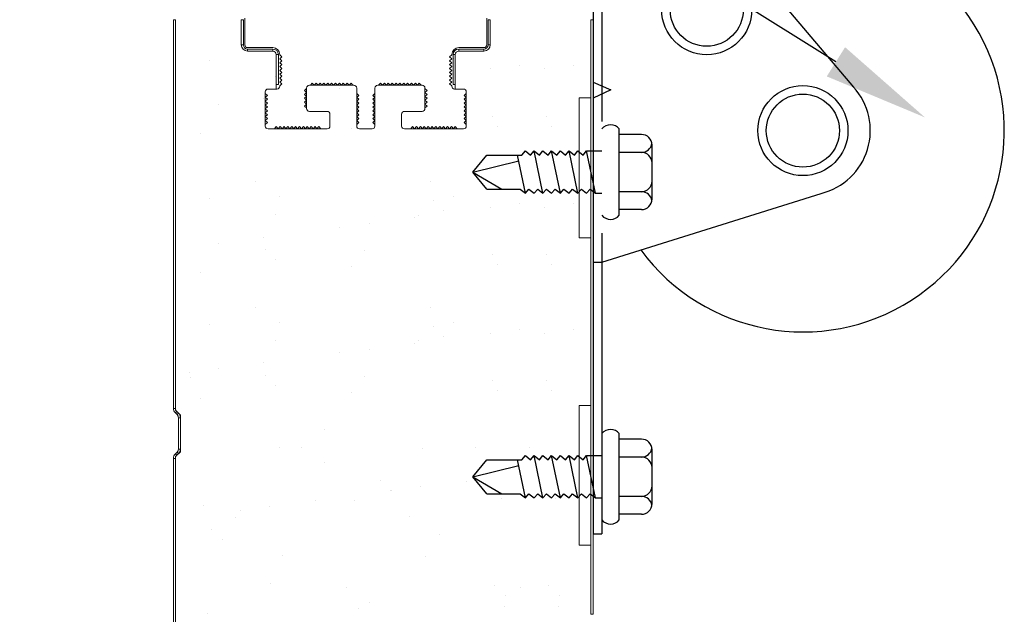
# Model space of a CAD drawing. Header units: inches. Extents: x 168.8 to 189.1, y 234.4 to 247.7.
# Tile 8 of 15: x 174.278 to 175.158, y 242.409 to 242.941. Entities that reach past the tile are written whole.
import ezdxf
from ezdxf import colors
from ezdxf.entities.mleader import LeaderData, LeaderLine
from ezdxf.math import Vec2, Vec3

# ---------------------------------------------------------------- set-up
doc = ezdxf.new("R2010")
doc.units = ezdxf.units.IN
doc.header["$LTSCALE"] = 0.25
doc.header["$MEASUREMENT"] = 0
doc.linetypes.add('HIDDEN', pattern=[0.375, 0.25, -0.125])
doc.layers.add('850', color=7, linetype='Continuous')
doc.layers.add('ANNOTATIONS', color=1, linetype='Continuous')
doc.styles.add('ARIAL', font='arial.ttf', dxfattribs={"height": 0.09375})

msp = doc.modelspace()

# ---------------------------------------------------------------- linework, layer by layer
at = {"layer": '850'}
for p, q in [((174.9327, 242.98715), (175.023, 242.88038)), ((174.79032, 242.94958), (174.79032, 242.48083)), ((174.81368, 242.76574), (174.81368, 242.84301)), ((174.8336, 242.83797), (174.81368, 242.83797)), ((174.84298, 242.78016), (174.84298, 242.82859)), ((174.68282, 242.80437), (174.69532, 242.81961)), ((174.69532, 242.81961), (174.72673, 242.81961)), ((174.72986, 242.78539), (174.72282, 242.81961)), ((174.72673, 242.81961), (174.72986, 242.82336)), ((174.72986, 242.82336), (174.73454, 242.81961)), ((174.73454, 242.81961), (174.73767, 242.82336)), ((174.73767, 242.82336), (174.74235, 242.81961)), ((174.74549, 242.78539), (174.73767, 242.82336)), ((174.74235, 242.81961), (174.74549, 242.82336)), ((174.74549, 242.82336), (174.75016, 242.81961)), ((174.75016, 242.81961), (174.7533, 242.82336)), ((174.76111, 242.78539), (174.7533, 242.82336)), ((174.7533, 242.82336), (174.75798, 242.81961)), ((174.75798, 242.81961), (174.76111, 242.82336)), ((174.76111, 242.82336), (174.76579, 242.81961)), ((174.76579, 242.81961), (174.76892, 242.82336)), ((174.77674, 242.78539), (174.76892, 242.82336)), ((174.76892, 242.82336), (174.7736, 242.81961)), ((174.7736, 242.81961), (174.77674, 242.82336)), ((174.77674, 242.82336), (174.78141, 242.81961)), ((174.78141, 242.81961), (174.78455, 242.82336)), ((174.78455, 242.82336), (174.79814, 242.82336)), ((174.79236, 242.78539), (174.78455, 242.82336)), ((174.8336, 242.82195), (174.81368, 242.82195)), ((174.68282, 242.80437), (174.72388, 242.81448)), ((174.69532, 242.78914), (174.68282, 242.80437)), ((174.68282, 242.80437), (174.70876, 242.78914)), ((174.69532, 242.78914), (174.72518, 242.78914)), ((174.72518, 242.78914), (174.72986, 242.78539)), ((174.72986, 242.78539), (174.733, 242.78914)), ((174.733, 242.78914), (174.73767, 242.78539)), ((174.73767, 242.78539), (174.74081, 242.78914)), ((174.74081, 242.78914), (174.74549, 242.78539)), ((174.74549, 242.78539), (174.74862, 242.78914)), ((174.74862, 242.78914), (174.7533, 242.78539)), ((174.7533, 242.78539), (174.75643, 242.78914)), ((174.75643, 242.78914), (174.76111, 242.78539)), ((174.76111, 242.78539), (174.76425, 242.78914)), ((174.76425, 242.78914), (174.76892, 242.78539)), ((174.76892, 242.78539), (174.77206, 242.78914)), ((174.77206, 242.78914), (174.77674, 242.78539)), ((174.77674, 242.78539), (174.77987, 242.78914)), ((174.77987, 242.78914), (174.78455, 242.78539)), ((174.78455, 242.78539), (174.78768, 242.78914)), ((174.78768, 242.78914), (174.79236, 242.78539)), ((174.79236, 242.78539), (174.79814, 242.78539)), ((174.79814, 242.72377), (174.99418, 242.78531)), ((174.8336, 242.7868), (174.81368, 242.7868)), ((174.8336, 242.77078), (174.81368, 242.77078)), ((174.79032, 242.72377), (174.79814, 242.72377)), ((174.79814, 242.72377), (174.79814, 242.48083)), ((174.81368, 242.49325), (174.81368, 242.57051)), ((174.8336, 242.56548), (174.81368, 242.56548)), ((174.84298, 242.50766), (174.84298, 242.5561)), ((174.68282, 242.53188), (174.69532, 242.54712)), ((174.69532, 242.54712), (174.72673, 242.54712)), ((174.72986, 242.5129), (174.72282, 242.54712)), ((174.72673, 242.54712), (174.72986, 242.55087)), ((174.72986, 242.55087), (174.73454, 242.54712)), ((174.73454, 242.54712), (174.73767, 242.55087)), ((174.74549, 242.5129), (174.73767, 242.55087)), ((174.73767, 242.55087), (174.74235, 242.54712)), ((174.74235, 242.54712), (174.74549, 242.55087)), ((174.74549, 242.55087), (174.75016, 242.54712)), ((174.75016, 242.54712), (174.7533, 242.55087)), ((174.7533, 242.55087), (174.75798, 242.54712)), ((174.76111, 242.5129), (174.7533, 242.55087)), ((174.75798, 242.54712), (174.76111, 242.55087)), ((174.76111, 242.55087), (174.76579, 242.54712)), ((174.76579, 242.54712), (174.76892, 242.55087)), ((174.76892, 242.55087), (174.7736, 242.54712)), ((174.77674, 242.5129), (174.76892, 242.55087)), ((174.7736, 242.54712), (174.77674, 242.55087)), ((174.77674, 242.55087), (174.78141, 242.54712)), ((174.78141, 242.54712), (174.78455, 242.55087)), ((174.79236, 242.5129), (174.78455, 242.55087)), ((174.78455, 242.55087), (174.79814, 242.55087)), ((174.8336, 242.54946), (174.81368, 242.54946)), ((174.68282, 242.53188), (174.72388, 242.54198)), ((174.68282, 242.53188), (174.70876, 242.51665)), ((174.69532, 242.51665), (174.68282, 242.53188)), ((174.69532, 242.51665), (174.72518, 242.51665)), ((174.72518, 242.51665), (174.72986, 242.5129)), ((174.72986, 242.5129), (174.733, 242.51665)), ((174.733, 242.51665), (174.73767, 242.5129)), ((174.73767, 242.5129), (174.74081, 242.51665)), ((174.74081, 242.51665), (174.74549, 242.5129)), ((174.74549, 242.5129), (174.74862, 242.51665)), ((174.74862, 242.51665), (174.7533, 242.5129)), ((174.7533, 242.5129), (174.75643, 242.51665)), ((174.75643, 242.51665), (174.76111, 242.5129)), ((174.76111, 242.5129), (174.76425, 242.51665)), ((174.76425, 242.51665), (174.76892, 242.5129)), ((174.76892, 242.5129), (174.77206, 242.51665)), ((174.77206, 242.51665), (174.77674, 242.5129)), ((174.77674, 242.5129), (174.77987, 242.51665)), ((174.77987, 242.51665), (174.78455, 242.5129)), ((174.78455, 242.5129), (174.78768, 242.51665)), ((174.78768, 242.51665), (174.79236, 242.5129)), ((174.79236, 242.5129), (174.79814, 242.5129)), ((174.8336, 242.5143), (174.81368, 242.5143)), ((174.8336, 242.49829), (174.81368, 242.49829)), ((174.79032, 242.48083), (174.79814, 242.48083))]:
    msp.add_line(p, q, dxfattribs=at)
at = {"layer": '850', "linetype": 'HIDDEN'}
msp.add_line((174.79814, 242.94958), (174.79814, 242.72377), dxfattribs=at)
at = {"layer": '850', "color": 7, "linetype": 'Continuous', "lineweight": 15}
for p, q in [((174.41532, 242.94066), (174.4172, 242.94066)), ((174.41532, 242.94066), (174.41532, 242.59306)), ((174.4172, 242.59141), (174.4172, 242.94066)), ((174.4172, 242.94066), (174.4172, 242.59306)), ((174.47595, 242.94066), (174.47595, 242.91816)), ((174.47595, 242.94066), (174.47782, 242.94066)), ((174.47782, 242.91816), (174.47782, 242.94066)), ((174.47907, 242.91816), (174.47907, 242.94191)), ((174.69532, 242.94191), (174.69532, 242.91816)), ((174.69657, 242.94066), (174.69845, 242.94066)), ((174.69657, 242.94066), (174.69657, 242.91816)), ((174.69845, 242.91816), (174.69845, 242.94066)), ((174.78845, 242.94066), (174.78845, 242.87066)), ((174.78845, 242.94066), (174.79032, 242.94066)), ((174.78845, 242.40883), (174.78845, 242.94066)), ((174.79032, 242.40883), (174.79032, 242.94066)), ((174.47782, 242.91816), (174.47595, 242.91816)), ((174.50407, 242.91566), (174.48157, 242.91566)), ((174.48157, 242.91254), (174.48157, 242.91441)), ((174.50407, 242.91441), (174.48157, 242.91441)), ((174.48157, 242.91254), (174.50407, 242.91254)), ((174.50407, 242.91441), (174.50407, 242.91254)), ((174.69282, 242.91566), (174.67032, 242.91566)), ((174.67032, 242.91254), (174.67032, 242.91441)), ((174.69282, 242.91441), (174.67032, 242.91441)), ((174.67032, 242.91254), (174.69282, 242.91254)), ((174.69282, 242.91441), (174.69282, 242.91254)), ((174.69845, 242.91816), (174.69657, 242.91816)), ((174.5072, 242.90941), (174.5072, 242.87866)), ((174.5072, 242.90941), (174.50907, 242.90941)), ((174.5072, 242.88254), (174.5072, 242.90941)), ((174.50907, 242.88254), (174.50907, 242.90941)), ((174.51032, 242.90914), (174.51032, 242.90941)), ((174.51227, 242.9074), (174.51032, 242.90914)), ((174.51032, 242.90567), (174.51227, 242.9074)), ((174.51227, 242.90394), (174.51032, 242.90567)), ((174.51032, 242.90221), (174.51227, 242.90394)), ((174.66212, 242.9074), (174.66407, 242.90914)), ((174.66407, 242.90567), (174.66212, 242.9074)), ((174.66212, 242.90394), (174.66407, 242.90567)), ((174.66407, 242.90221), (174.66212, 242.90394)), ((174.66407, 242.90941), (174.66407, 242.90914)), ((174.66532, 242.90941), (174.6672, 242.90941)), ((174.66532, 242.90941), (174.66532, 242.88254)), ((174.6672, 242.87866), (174.6672, 242.90941)), ((174.6672, 242.90941), (174.6672, 242.88254)), ((174.51227, 242.90048), (174.51032, 242.90221)), ((174.51032, 242.89875), (174.51227, 242.90048)), ((174.51227, 242.89702), (174.51032, 242.89875)), ((174.51032, 242.89529), (174.51227, 242.89702)), ((174.51032, 242.89529), (174.51227, 242.89355)), ((174.66212, 242.90048), (174.66407, 242.90221)), ((174.66407, 242.89875), (174.66212, 242.90048)), ((174.66212, 242.89702), (174.66407, 242.89875)), ((174.66407, 242.89529), (174.66212, 242.89702)), ((174.66407, 242.89529), (174.66212, 242.89355)), ((174.51227, 242.89355), (174.51032, 242.89182)), ((174.51032, 242.89182), (174.51227, 242.89009)), ((174.51227, 242.89009), (174.51032, 242.88836)), ((174.51032, 242.88836), (174.51227, 242.88663)), ((174.51227, 242.88663), (174.51032, 242.8849)), ((174.66212, 242.89355), (174.66407, 242.89182)), ((174.66407, 242.89182), (174.66212, 242.89009)), ((174.66212, 242.89009), (174.66407, 242.88836)), ((174.66407, 242.88836), (174.66212, 242.88663)), ((174.66212, 242.88663), (174.66407, 242.8849)), ((174.5072, 242.87866), (174.49985, 242.87866)), ((174.49985, 242.87866), (174.50782, 242.87866)), ((174.5072, 242.88254), (174.50907, 242.88254)), ((174.51032, 242.8849), (174.51227, 242.88317)), ((174.51227, 242.88317), (174.51032, 242.88144)), ((174.51032, 242.88116), (174.51032, 242.88144)), ((174.53237, 242.87728), (174.53432, 242.87901)), ((174.53432, 242.87555), (174.53237, 242.87728)), ((174.53432, 242.86116), (174.53432, 242.87955)), ((174.53432, 242.87955), (174.53432, 242.87901)), ((174.53682, 242.88205), (174.57657, 242.88205)), ((174.53765, 242.88205), (174.53682, 242.88205)), ((174.53939, 242.884), (174.53765, 242.88205)), ((174.54112, 242.88205), (174.53939, 242.884)), ((174.54285, 242.884), (174.54112, 242.88205)), ((174.54458, 242.88205), (174.54285, 242.884)), ((174.54631, 242.884), (174.54458, 242.88205)), ((174.54804, 242.88205), (174.54631, 242.884)), ((174.54977, 242.884), (174.54804, 242.88205)), ((174.5515, 242.88205), (174.54977, 242.884)), ((174.55324, 242.884), (174.5515, 242.88205)), ((174.55497, 242.88205), (174.55324, 242.884)), ((174.5567, 242.884), (174.55497, 242.88205)), ((174.5567, 242.884), (174.55843, 242.88205)), ((174.55843, 242.88205), (174.56016, 242.884)), ((174.56016, 242.884), (174.56189, 242.88205)), ((174.56189, 242.88205), (174.56362, 242.884)), ((174.56362, 242.884), (174.56535, 242.88205)), ((174.56535, 242.88205), (174.56709, 242.884)), ((174.56709, 242.884), (174.56882, 242.88205)), ((174.56882, 242.88205), (174.57055, 242.884)), ((174.57055, 242.884), (174.57228, 242.88205)), ((174.57228, 242.88205), (174.57401, 242.884)), ((174.57401, 242.884), (174.57574, 242.88205)), ((174.57657, 242.88205), (174.57574, 242.88205)), ((174.57907, 242.87955), (174.57907, 242.84554)), ((174.57907, 242.87466), (174.57907, 242.87955)), ((174.59532, 242.84554), (174.59532, 242.87955)), ((174.59532, 242.87955), (174.59532, 242.87466)), ((174.59782, 242.88205), (174.63757, 242.88205)), ((174.59865, 242.88205), (174.59782, 242.88205)), ((174.60039, 242.884), (174.59865, 242.88205)), ((174.60212, 242.88205), (174.60039, 242.884)), ((174.60385, 242.884), (174.60212, 242.88205)), ((174.60558, 242.88205), (174.60385, 242.884)), ((174.60731, 242.884), (174.60558, 242.88205)), ((174.60904, 242.88205), (174.60731, 242.884)), ((174.61077, 242.884), (174.60904, 242.88205)), ((174.6125, 242.88205), (174.61077, 242.884)), ((174.61424, 242.884), (174.6125, 242.88205)), ((174.61597, 242.88205), (174.61424, 242.884)), ((174.6177, 242.884), (174.61597, 242.88205)), ((174.6177, 242.884), (174.61943, 242.88205)), ((174.61943, 242.88205), (174.62116, 242.884)), ((174.62116, 242.884), (174.62289, 242.88205)), ((174.62289, 242.88205), (174.62462, 242.884)), ((174.62462, 242.884), (174.62635, 242.88205)), ((174.62635, 242.88205), (174.62809, 242.884)), ((174.62809, 242.884), (174.62982, 242.88205)), ((174.62982, 242.88205), (174.63155, 242.884)), ((174.63155, 242.884), (174.63328, 242.88205)), ((174.63328, 242.88205), (174.63501, 242.884)), ((174.63501, 242.884), (174.63674, 242.88205)), ((174.63757, 242.88205), (174.63674, 242.88205)), ((174.64007, 242.87955), (174.64007, 242.86116)), ((174.64007, 242.87901), (174.64007, 242.87955)), ((174.64202, 242.87728), (174.64007, 242.87901)), ((174.64007, 242.87555), (174.64202, 242.87728)), ((174.66407, 242.8849), (174.66212, 242.88317)), ((174.66212, 242.88317), (174.66407, 242.88144)), ((174.66407, 242.88144), (174.66407, 242.88116)), ((174.66532, 242.88254), (174.6672, 242.88254)), ((174.66657, 242.87866), (174.67454, 242.87866)), ((174.67454, 242.87866), (174.6672, 242.87866)), ((174.49735, 242.87616), (174.49735, 242.84554)), ((174.49735, 242.8747), (174.49735, 242.87616)), ((174.4993, 242.87297), (174.49735, 242.8747)), ((174.49735, 242.87124), (174.4993, 242.87297)), ((174.4993, 242.8695), (174.49735, 242.87124)), ((174.49735, 242.86777), (174.4993, 242.8695)), ((174.4993, 242.86604), (174.49735, 242.86777)), ((174.53237, 242.87382), (174.53432, 242.87555)), ((174.53432, 242.87209), (174.53237, 242.87382)), ((174.53237, 242.87035), (174.53432, 242.87209)), ((174.53237, 242.87035), (174.53432, 242.86862)), ((174.53432, 242.86862), (174.53237, 242.86689)), ((174.58102, 242.87293), (174.57907, 242.87466)), ((174.57907, 242.8712), (174.58102, 242.87293)), ((174.58102, 242.86947), (174.57907, 242.8712)), ((174.57907, 242.86774), (174.58102, 242.86947)), ((174.58102, 242.866), (174.57907, 242.86774)), ((174.59337, 242.87293), (174.59532, 242.87466)), ((174.59532, 242.8712), (174.59337, 242.87293)), ((174.59337, 242.86947), (174.59532, 242.8712)), ((174.59532, 242.86774), (174.59337, 242.86947)), ((174.59337, 242.866), (174.59532, 242.86774)), ((174.64202, 242.87382), (174.64007, 242.87555)), ((174.64007, 242.87209), (174.64202, 242.87382)), ((174.64202, 242.87035), (174.64007, 242.87209)), ((174.64202, 242.87035), (174.64007, 242.86862)), ((174.64007, 242.86862), (174.64202, 242.86689)), ((174.67509, 242.87297), (174.67704, 242.8747)), ((174.67704, 242.87124), (174.67509, 242.87297)), ((174.67509, 242.8695), (174.67704, 242.87124)), ((174.67704, 242.86777), (174.67509, 242.8695)), ((174.67509, 242.86604), (174.67704, 242.86777)), ((174.67704, 242.84554), (174.67704, 242.87616)), ((174.67704, 242.87616), (174.67704, 242.8747)), ((174.77782, 242.74566), (174.77782, 242.87066)), ((174.77782, 242.87066), (174.78845, 242.87066)), ((174.78845, 242.87066), (174.78845, 242.74566)), ((174.49735, 242.86431), (174.4993, 242.86604)), ((174.4993, 242.86258), (174.49735, 242.86431)), ((174.49735, 242.86085), (174.4993, 242.86258)), ((174.49735, 242.86085), (174.4993, 242.85912)), ((174.4993, 242.85912), (174.49735, 242.85739)), ((174.53237, 242.86689), (174.53432, 242.86516)), ((174.53432, 242.86516), (174.53237, 242.86343)), ((174.53237, 242.86343), (174.53432, 242.8617)), ((174.53432, 242.8617), (174.53432, 242.86116)), ((174.57907, 242.86427), (174.58102, 242.866)), ((174.58102, 242.86254), (174.57907, 242.86427)), ((174.58102, 242.86254), (174.57907, 242.86081)), ((174.57907, 242.86081), (174.58102, 242.85908)), ((174.58102, 242.85908), (174.57907, 242.85735)), ((174.59532, 242.86427), (174.59337, 242.866)), ((174.59337, 242.86254), (174.59532, 242.86427)), ((174.59337, 242.86254), (174.59532, 242.86081)), ((174.59532, 242.86081), (174.59337, 242.85908)), ((174.59337, 242.85908), (174.59532, 242.85735)), ((174.64202, 242.86689), (174.64007, 242.86516)), ((174.64007, 242.86516), (174.64202, 242.86343)), ((174.64202, 242.86343), (174.64007, 242.8617)), ((174.64007, 242.86116), (174.64007, 242.8617)), ((174.67704, 242.86431), (174.67509, 242.86604)), ((174.67509, 242.86258), (174.67704, 242.86431)), ((174.67704, 242.86085), (174.67509, 242.86258)), ((174.67704, 242.86085), (174.67509, 242.85912)), ((174.67509, 242.85912), (174.67704, 242.85739)), ((174.49735, 242.85739), (174.4993, 242.85565)), ((174.4993, 242.85565), (174.49735, 242.85392)), ((174.49735, 242.85392), (174.4993, 242.85219)), ((174.4993, 242.85219), (174.49735, 242.85046)), ((174.49735, 242.85046), (174.4993, 242.84873)), ((174.55267, 242.85866), (174.53682, 242.85866)), ((174.55517, 242.84554), (174.55517, 242.85616)), ((174.57907, 242.85735), (174.58102, 242.85562)), ((174.58102, 242.85562), (174.57907, 242.85389)), ((174.57907, 242.85389), (174.58102, 242.85215)), ((174.58102, 242.85215), (174.57907, 242.85042)), ((174.57907, 242.85042), (174.58102, 242.84869)), ((174.59532, 242.85735), (174.59337, 242.85562)), ((174.59337, 242.85562), (174.59532, 242.85389)), ((174.59532, 242.85389), (174.59337, 242.85215)), ((174.59337, 242.85215), (174.59532, 242.85042)), ((174.59532, 242.85042), (174.59337, 242.84869)), ((174.61923, 242.85616), (174.61923, 242.84554)), ((174.63757, 242.85866), (174.62173, 242.85866)), ((174.67704, 242.85739), (174.67509, 242.85565)), ((174.67509, 242.85565), (174.67704, 242.85392)), ((174.67704, 242.85392), (174.67509, 242.85219)), ((174.67509, 242.85219), (174.67704, 242.85046)), ((174.67704, 242.85046), (174.67509, 242.84873)), ((174.4993, 242.84873), (174.49735, 242.847)), ((174.49735, 242.84554), (174.49735, 242.847)), ((174.49985, 242.84304), (174.55267, 242.84304)), ((174.50549, 242.84304), (174.49985, 242.84304)), ((174.50722, 242.84499), (174.50549, 242.84304)), ((174.50895, 242.84304), (174.50722, 242.84499)), ((174.51068, 242.84499), (174.50895, 242.84304)), ((174.51241, 242.84304), (174.51068, 242.84499)), ((174.51414, 242.84499), (174.51241, 242.84304)), ((174.51587, 242.84304), (174.51414, 242.84499)), ((174.5176, 242.84499), (174.51587, 242.84304)), ((174.51934, 242.84304), (174.5176, 242.84499)), ((174.52107, 242.84499), (174.51934, 242.84304)), ((174.5228, 242.84304), (174.52107, 242.84499)), ((174.52453, 242.84499), (174.5228, 242.84304)), ((174.52626, 242.84304), (174.52453, 242.84499)), ((174.52626, 242.84304), (174.52799, 242.84499)), ((174.52799, 242.84499), (174.52972, 242.84304)), ((174.52972, 242.84304), (174.53145, 242.84499)), ((174.53145, 242.84499), (174.53319, 242.84304)), ((174.53319, 242.84304), (174.53492, 242.84499)), ((174.53492, 242.84499), (174.53665, 242.84304)), ((174.53665, 242.84304), (174.53838, 242.84499)), ((174.53838, 242.84499), (174.54011, 242.84304)), ((174.54011, 242.84304), (174.54184, 242.84499)), ((174.54184, 242.84499), (174.54357, 242.84304)), ((174.54357, 242.84304), (174.5453, 242.84499)), ((174.5453, 242.84499), (174.54704, 242.84304)), ((174.55267, 242.84304), (174.54704, 242.84304)), ((174.58102, 242.84869), (174.57907, 242.84696)), ((174.57907, 242.84554), (174.57907, 242.84696)), ((174.58157, 242.84304), (174.59282, 242.84304)), ((174.59337, 242.84869), (174.59532, 242.84696)), ((174.59532, 242.84696), (174.59532, 242.84554)), ((174.62173, 242.84304), (174.67454, 242.84304)), ((174.62736, 242.84304), (174.62173, 242.84304)), ((174.62909, 242.84499), (174.62736, 242.84304)), ((174.63082, 242.84304), (174.62909, 242.84499)), ((174.63255, 242.84499), (174.63082, 242.84304)), ((174.63429, 242.84304), (174.63255, 242.84499)), ((174.63602, 242.84499), (174.63429, 242.84304)), ((174.63775, 242.84304), (174.63602, 242.84499)), ((174.63948, 242.84499), (174.63775, 242.84304)), ((174.64121, 242.84304), (174.63948, 242.84499)), ((174.64294, 242.84499), (174.64121, 242.84304)), ((174.64467, 242.84304), (174.64294, 242.84499)), ((174.6464, 242.84499), (174.64467, 242.84304)), ((174.64814, 242.84304), (174.6464, 242.84499)), ((174.64814, 242.84304), (174.64987, 242.84499)), ((174.64987, 242.84499), (174.6516, 242.84304)), ((174.6516, 242.84304), (174.65333, 242.84499)), ((174.65333, 242.84499), (174.65506, 242.84304)), ((174.65506, 242.84304), (174.65679, 242.84499)), ((174.65679, 242.84499), (174.65852, 242.84304)), ((174.65852, 242.84304), (174.66025, 242.84499)), ((174.66025, 242.84499), (174.66199, 242.84304)), ((174.66199, 242.84304), (174.66372, 242.84499)), ((174.66372, 242.84499), (174.66545, 242.84304)), ((174.66545, 242.84304), (174.66718, 242.84499)), ((174.66718, 242.84499), (174.66891, 242.84304)), ((174.67454, 242.84304), (174.66891, 242.84304)), ((174.67509, 242.84873), (174.67704, 242.847)), ((174.67704, 242.847), (174.67704, 242.84554)), ((174.78845, 242.74566), (174.77782, 242.74566)), ((174.78845, 242.74566), (174.78845, 242.59566)), ((174.77782, 242.47066), (174.77782, 242.59566)), ((174.77782, 242.59566), (174.78845, 242.59566)), ((174.78845, 242.59566), (174.78845, 242.47066)), ((174.4172, 242.59306), (174.41532, 242.59306)), ((174.41702, 242.58897), (174.41834, 242.59029)), ((174.41702, 242.58897), (174.41855, 242.58743)), ((174.4172, 242.59141), (174.42157, 242.58704)), ((174.41834, 242.59029), (174.41988, 242.58876)), ((174.41988, 242.58876), (174.41855, 242.58743)), ((174.42157, 242.58704), (174.42157, 242.55429)), ((174.4197, 242.58467), (174.42157, 242.58467)), ((174.4197, 242.58467), (174.4197, 242.55665)), ((174.42157, 242.58467), (174.42157, 242.55665)), ((174.41855, 242.55389), (174.41702, 242.55235)), ((174.41834, 242.55103), (174.41702, 242.55235)), ((174.42157, 242.55429), (174.4172, 242.54991)), ((174.41988, 242.55257), (174.41834, 242.55103)), ((174.41855, 242.55389), (174.41988, 242.55257)), ((174.42157, 242.55665), (174.4197, 242.55665)), ((174.41532, 242.54827), (174.4172, 242.54827)), ((174.41532, 242.54827), (174.41532, 242.21806)), ((174.4172, 242.21641), (174.4172, 242.54991)), ((174.4172, 242.54827), (174.4172, 242.21806)), ((174.78845, 242.47066), (174.77782, 242.47066)), ((174.79032, 242.40883), (174.78845, 242.40883))]:
    msp.add_line(p, q, dxfattribs=at)
at = {"layer": '850', "color": 0}
for p, q in [((174.44779, 242.90408), (174.44779, 242.90408)), ((174.51015, 242.90594), (174.51015, 242.90594)), ((174.66586, 242.90623), (174.66586, 242.90623)), ((174.69863, 242.89666), (174.69863, 242.89666)), ((174.72466, 242.90008), (174.72466, 242.90008)), ((174.74692, 242.89666), (174.74692, 242.89666)), ((174.77295, 242.90008), (174.77295, 242.90008)), ((174.50649, 242.89026), (174.50649, 242.89026)), ((174.56404, 242.87894), (174.56404, 242.87894)), ((174.49613, 242.87), (174.49613, 242.87)), ((174.45548, 242.86465), (174.45548, 242.86465)), ((174.49756, 242.85848), (174.49756, 242.85848)), ((174.70058, 242.85406), (174.70058, 242.85406)), ((174.74887, 242.85406), (174.74887, 242.85406)), ((174.5741, 242.84338), (174.5741, 242.84338)), ((174.70498, 242.84505), (174.70498, 242.84505)), ((174.75327, 242.84505), (174.75327, 242.84505)), ((174.43906, 242.83851), (174.43906, 242.83851)), ((174.48907, 242.79563), (174.48907, 242.79563)), ((174.64478, 242.79591), (174.64478, 242.79591)), ((174.44779, 242.78033), (174.44779, 242.78033)), ((174.51015, 242.7822), (174.51015, 242.7822)), ((174.66586, 242.78248), (174.66586, 242.78248)), ((174.64787, 242.77861), (174.64787, 242.77861)), ((174.69863, 242.77291), (174.69863, 242.77291)), ((174.72466, 242.77634), (174.72466, 242.77634)), ((174.74692, 242.77291), (174.74692, 242.77291)), ((174.77295, 242.77634), (174.77295, 242.77634)), ((174.50649, 242.76651), (174.50649, 242.76651)), ((174.63072, 242.76397), (174.63072, 242.76397)), ((174.6344, 242.7659), (174.6344, 242.7659)), ((174.65708, 242.77017), (174.65708, 242.77017)), ((174.56404, 242.75519), (174.56404, 242.75519)), ((174.59007, 242.75862), (174.59007, 242.75862)), ((174.49613, 242.74625), (174.49613, 242.74625)), ((174.45548, 242.7409), (174.45548, 242.7409)), ((174.49756, 242.73473), (174.49756, 242.73473)), ((174.58606, 242.73384), (174.58606, 242.73384)), ((174.70058, 242.73031), (174.70058, 242.73031)), ((174.74887, 242.73031), (174.74887, 242.73031)), ((174.50678, 242.72628), (174.50678, 242.72628)), ((174.5741, 242.71963), (174.5741, 242.71963)), ((174.70498, 242.7213), (174.70498, 242.7213)), ((174.75327, 242.7213), (174.75327, 242.7213)), ((174.43906, 242.71477), (174.43906, 242.71477)), ((174.48907, 242.68312), (174.48907, 242.68312)), ((174.64478, 242.6834), (174.64478, 242.6834)), ((174.44779, 242.66782), (174.44779, 242.66782)), ((174.51015, 242.66968), (174.51015, 242.66968)), ((174.64787, 242.6661), (174.64787, 242.6661)), ((174.66586, 242.66997), (174.66586, 242.66997)), ((174.65708, 242.65766), (174.65708, 242.65766)), ((174.69863, 242.6604), (174.69863, 242.6604)), ((174.72466, 242.66383), (174.72466, 242.66383)), ((174.74692, 242.6604), (174.74692, 242.6604)), ((174.77295, 242.66383), (174.77295, 242.66383)), ((174.50649, 242.654), (174.50649, 242.654)), ((174.63072, 242.65146), (174.63072, 242.65146)), ((174.6344, 242.65338), (174.6344, 242.65338)), ((174.56404, 242.64268), (174.56404, 242.64268)), ((174.59007, 242.64611), (174.59007, 242.64611)), ((174.49613, 242.63374), (174.49613, 242.63374)), ((174.42945, 242.62496), (174.42945, 242.62496)), ((174.45548, 242.62839), (174.45548, 242.62839)), ((174.49756, 242.62222), (174.49756, 242.62222)), ((174.43035, 242.62104), (174.43035, 242.62104)), ((174.50678, 242.61377), (174.50678, 242.61377)), ((174.58606, 242.62133), (174.58606, 242.62133)), ((174.70058, 242.6178), (174.70058, 242.6178)), ((174.74887, 242.6178), (174.74887, 242.6178)), ((174.5741, 242.60712), (174.5741, 242.60712)), ((174.70498, 242.60879), (174.70498, 242.60879)), ((174.75327, 242.60879), (174.75327, 242.60879)), ((174.43906, 242.60225), (174.43906, 242.60225)), ((174.55027, 242.57391), (174.55027, 242.57391)), ((174.50964, 242.55766), (174.50964, 242.55766)), ((174.52945, 242.55791), (174.52945, 242.55791)), ((174.63755, 242.55704), (174.63755, 242.55704)), ((174.68516, 242.55819), (174.68516, 242.55819)), ((174.73345, 242.55819), (174.73345, 242.55819)), ((174.55054, 242.54448), (174.55054, 242.54448)), ((174.75453, 242.54476), (174.75453, 242.54476)), ((174.60004, 242.52831), (174.60004, 242.52831)), ((174.67682, 242.52807), (174.67682, 242.52807)), ((174.60926, 242.51987), (174.60926, 242.51987)), ((174.61014, 242.51929), (174.61014, 242.51929)), ((174.63617, 242.52272), (174.63617, 242.52272)), ((174.54223, 242.51035), (174.54223, 242.51035)), ((174.57725, 242.51078), (174.57725, 242.51078)), ((174.70813, 242.51245), (174.70813, 242.51245)), ((174.75642, 242.51245), (174.75642, 242.51245)), ((174.44221, 242.50591), (174.44221, 242.50591)), ((174.47555, 242.50157), (174.47555, 242.50157)), ((174.50158, 242.505), (174.50158, 242.505)), ((174.47073, 242.49584), (174.47073, 242.49584)), ((174.62644, 242.49612), (174.62644, 242.49612)), ((174.44973, 242.48443), (174.44973, 242.48443)), ((174.45895, 242.47598), (174.45895, 242.47598)), ((174.65276, 242.48001), (174.65276, 242.48001)), ((174.51279, 242.46132), (174.51279, 242.46132)), ((174.6407, 242.4607), (174.6407, 242.4607)), ((174.50245, 242.43612), (174.50245, 242.43612)), ((174.56983, 242.43271), (174.56983, 242.43271)), ((174.70252, 242.4344), (174.70252, 242.4344)), ((174.72554, 242.43299), (174.72554, 242.43299)), ((174.75081, 242.4344), (174.75081, 242.4344)), ((174.59092, 242.41927), (174.59092, 242.41927)), ((174.71174, 242.42596), (174.71174, 242.42596)), ((174.76003, 242.42596), (174.76003, 242.42596)), ((174.5804, 242.41444), (174.5804, 242.41444)), ((174.71128, 242.41611), (174.71128, 242.41611)), ((174.75957, 242.41611), (174.75957, 242.41611)), ((174.44536, 242.40957), (174.44536, 242.40957))]:
    msp.add_line(p, q, dxfattribs=at)
at = {"layer": '850'}
msp.add_lwpolyline([(174.79032, 242.88492), (174.80619, 242.87802), (174.79032, 242.87045)], dxfattribs=at)
for centre, radius in [((174.89189, 242.94958), 0.04025), ((174.89189, 242.94958), 0.03268), ((174.97782, 242.84143), 0.04025), ((174.97782, 242.84143), 0.03268)]:
    msp.add_circle(centre, radius, dxfattribs=at)
for centre, radius, start, end in [((174.97782, 242.84143), 0.18, 216.37318, 115.2204), ((174.98028, 242.84143), 0.05781, 283.90963, 42.36424), ((174.80591, 242.83672), 0.00999, 38.93592, 141.06408), ((174.8336, 242.82859), 0.00938, 0, 90), ((174.8336, 242.83133), 0.00938, 270, 351.61446), ((174.8336, 242.81258), 0.00938, 0, 90), ((174.8336, 242.79617), 0.00938, 270, 0), ((174.8336, 242.77742), 0.00938, 8.38554, 90), ((174.8336, 242.78016), 0.00938, 270, 0), ((174.80591, 242.77202), 0.00999, 218.93592, 321.06408), ((174.80591, 242.56423), 0.00999, 38.93592, 141.06408), ((174.8336, 242.5561), 0.00938, 0, 90), ((174.8336, 242.55884), 0.00938, 270, 351.61446), ((174.8336, 242.54009), 0.00938, 0, 90), ((174.8336, 242.52368), 0.00938, 270, 0), ((174.8336, 242.50493), 0.00938, 8.38554, 90), ((174.8336, 242.50766), 0.00938, 270, 0), ((174.80591, 242.49953), 0.00999, 218.93592, 321.06408)]:
    msp.add_arc(centre, radius, start, end, dxfattribs=at)
at = {"layer": '850', "color": 7, "linetype": 'Continuous', "lineweight": 15}
for centre, radius, start, end in [((174.48157, 242.91816), 0.00562, 180, 270), ((174.48157, 242.91816), 0.00375, 180, 270), ((174.48157, 242.91816), 0.0025, 180, 270), ((174.50407, 242.90941), 0.00625, 360, 90), ((174.50407, 242.90941), 0.005, 360, 90), ((174.50407, 242.90941), 0.00312, 360, 90), ((174.67032, 242.90941), 0.00625, 90, 180), ((174.67032, 242.90941), 0.005, 90, 180), ((174.67032, 242.90941), 0.00312, 90, 180), ((174.69282, 242.91816), 0.00563, 270, 360), ((174.69282, 242.91816), 0.00375, 270, 360), ((174.69282, 242.91816), 0.0025, 270, 360), ((174.49985, 242.87616), 0.0025, 90, 180), ((174.50782, 242.88116), 0.0025, 270, 360), ((174.53682, 242.87955), 0.0025, 90, 180), ((174.57657, 242.87955), 0.0025, 360, 90), ((174.59782, 242.87955), 0.0025, 90, 180), ((174.63757, 242.87955), 0.0025, 360, 90), ((174.66657, 242.88116), 0.0025, 180, 270), ((174.67454, 242.87616), 0.0025, 360, 90), ((174.53682, 242.86116), 0.0025, 180, 270), ((174.63757, 242.86116), 0.0025, 270, 0), ((174.55267, 242.85616), 0.0025, 360, 90), ((174.62173, 242.85616), 0.0025, 90, 180), ((174.49985, 242.84554), 0.0025, 180, 270), ((174.55267, 242.84554), 0.0025, 270, 360), ((174.58157, 242.84554), 0.0025, 180, 270), ((174.59282, 242.84554), 0.0025, 270, 360), ((174.62173, 242.84554), 0.0025, 180, 270), ((174.67454, 242.84554), 0.0025, 270, 360), ((174.4211, 242.59306), 0.00578, 180, 225), ((174.4211, 242.59306), 0.00391, 180, 225), ((174.41579, 242.58467), 0.00391, 360, 45), ((174.41579, 242.58467), 0.00578, 360, 45), ((174.4211, 242.54827), 0.00578, 135, 180), ((174.4211, 242.54827), 0.00391, 135, 180), ((174.41579, 242.55665), 0.00391, 315, 360), ((174.41579, 242.55665), 0.00578, 315, 360)]:
    msp.add_arc(centre, radius, start, end, dxfattribs=at)

# ---------------------------------------------------------------- leaders
at = {"layer": 'ANNOTATIONS'}
ml = msp.add_multileader_mtext('Standard', dxfattribs=at)
ml.set_content(' GRADUATED\\PEND HINGE', color=256, style='ARIAL')
ml.set_leader_properties()
ml.build(insert=Vec2(0, 0))
ml.multileader.update_dxf_attribs({"dogleg_length": 0.36, "arrow_head_size": 0.09375})
ctx = ml.context
ctx.base_point, ctx.char_height, ctx.arrow_head_size, ctx.landing_gap_size, ctx.plane_origin = Vec3(172.4412, 243.80112), 0.09375, 0.09375, 0.09, Vec3(171.65322, 244.09484)
ctx.text_align_type = 2
notes = []
notes.append((ctx, [(1, (1, 1, 0), (173.57084, 243.80112), (-1, 0), 0.09796, [(0, [(175.08685, 242.85329)], 0, [])])]))
ctx.mtext.insert, ctx.mtext.width, ctx.mtext.alignment, ctx.mtext.flow_direction = Vec3(173.38288, 243.84879), 1.7447527, 3, 5
for ctx, leaders in notes:
    for number, flags, end, landing, length, lines in leaders:
        leader = LeaderData()
        leader.index, (leader.has_last_leader_line, leader.has_dogleg_vector, leader.attachment_direction) = number, flags
        leader.last_leader_point, leader.dogleg_vector, leader.dogleg_length = Vec3(end), Vec3(landing), length
        for number, points, colour, breaks in lines:
            line = LeaderLine()
            line.index, line.vertices, line.color, line.breaks = number, Vec3.list(points), colors.encode_raw_color(colour), breaks
            leader.lines.append(line)
        ctx.leaders.append(leader)

doc.saveas('drawing.dxf')
